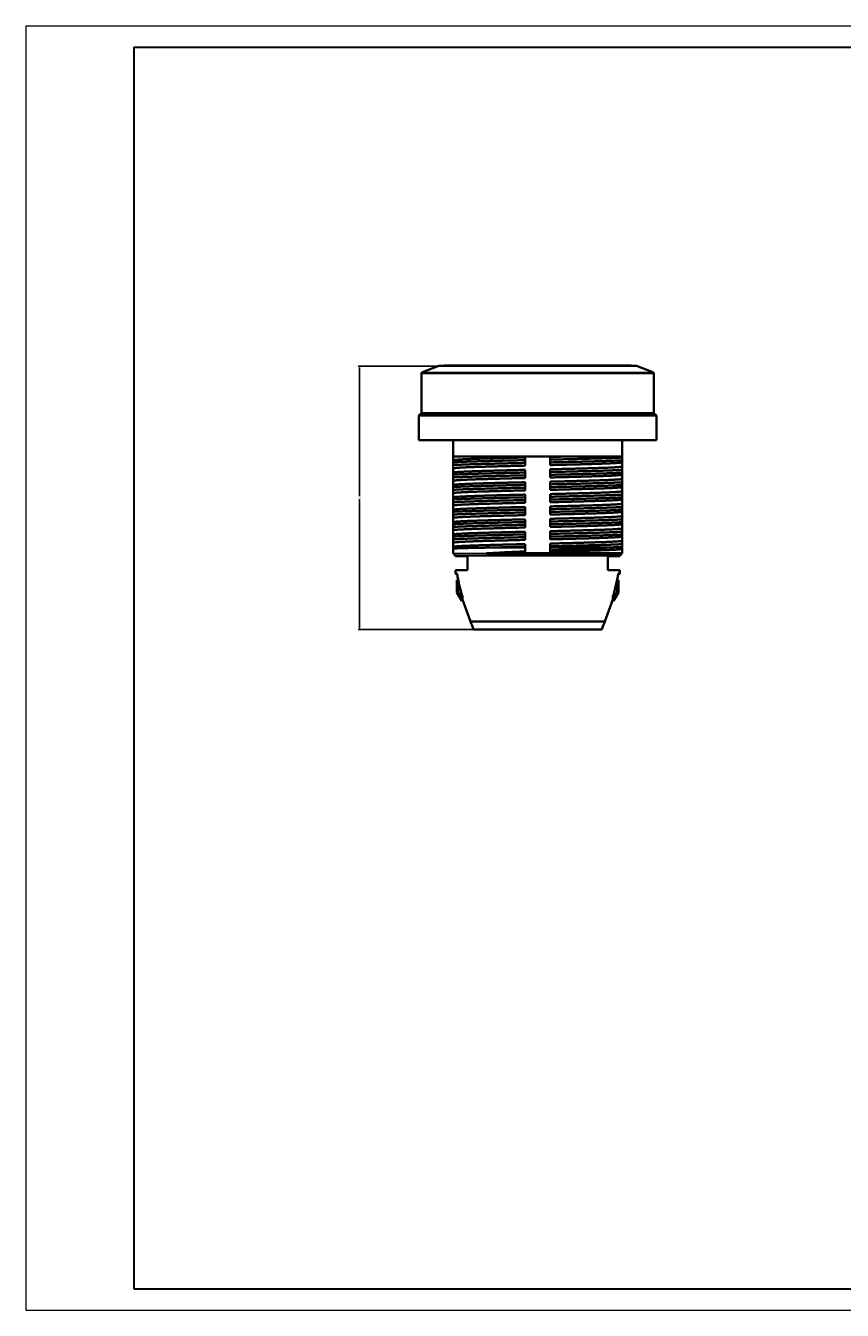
# Model space of a CAD drawing. Header units: millimetres. Extents: x -404827 to -46036, y 267324 to 306977.
# Tile 29 of 55: x -49251 to -49152, y 269696 to 269852. Entities that reach past the tile are written whole.
import ezdxf

# ---------------------------------------------------------------- set-up
doc = ezdxf.new("R2010")
doc.units = ezdxf.units.MM
doc.layers.add('1', color=7, linetype='Continuous', true_color=0xffffff)
doc.layers.add('1-粗实线', color=7, linetype='Continuous', lineweight=30)
doc.layers.add('3-细实线', color=7, linetype='Continuous', lineweight=20)
doc.styles.get("Standard").update_dxf_attribs({"font": 'arial.ttf'})
doc.dimstyles.get("Standard").update_dxf_attribs({"dimtxt": 0.18, "dimasz": 0.18, "dimexe": 0.18, "dimexo": 0.0625, "dimgap": 0.09, "dimtad": 0, "dimtih": 1, "dimtoh": 1, "dimdec": 4, "dimzin": 0, "dimdsep": 46, "dimtxsty": 'Standard', "dimcen": 0.09, "dimadec": 0, "dimazin": 0, "dimtfac": 1, "dimtdec": 4, "dimtofl": 0, "dimtmove": 0, "dimatfit": 3, "dimfxl": 1, "dimtolj": 1, "dimtzin": 0, "dimarcsym": 0})

# ---------------------------------------------------------------- blocks, each defined once
blk = doc.blocks.new('*D100')
at = {"color": 0, "lineweight": -2, "transparency": 16777216}
for p, q in [((-49201, 269810.92), (-49210.71, 269810.92)), ((-49210.53, 269810.74), (-49210.53, 269795.13)), ((-49210.53, 269779.15), (-49210.53, 269794.76)), ((-49196.77, 269778.97), (-49210.71, 269778.97))]:
    blk.add_line(p, q, dxfattribs=at)
at = {"color": 0, "transparency": 16777216}
for points in [[(-49210.56, 269810.74), (-49210.5, 269810.74), (-49210.53, 269810.92)], [(-49210.56, 269779.15), (-49210.5, 269779.15), (-49210.53, 269778.97)]]:
    blk.add_solid(points, dxfattribs=at)
at = {"layer": 'Defpoints', "color": 0, "transparency": 16777216}
for p in [(-49200.93, 269810.92), (-49210.53, 269778.97), (-49196.71, 269778.97)]:
    blk.add_point(p, dxfattribs=at)
at = {"color": 0, "transparency": 16777216, "insert": (-49210.53, 269794.95), "char_height": 0.18, "attachment_point": 5}
blk.add_mtext('\\A1;32.0', dxfattribs=at)

msp = doc.modelspace()

# ---------------------------------------------------------------- linework, layer by layer
at = {"layer": '1', "color": 7, "linetype": 'Continuous', "lineweight": 35}
for p, q in [((-49200.934, 269810.921), (-49202.906, 269810.17)), ((-49200.934, 269810.921), (-49176.935, 269810.921)), ((-49183.532, 269810.971), (-49200.234, 269810.971)), ((-49177.634, 269810.971), (-49183.532, 269810.971)), ((-49176.935, 269810.921), (-49176.934, 269810.921)), ((-49174.963, 269810.17), (-49176.934, 269810.921)), ((-49203.034, 269809.983), (-49203.034, 269805.221)), ((-49174.834, 269805.221), (-49174.834, 269809.983)), ((-49203.034, 269805.221), (-49203.334, 269804.921)), ((-49203.334, 269804.921), (-49203.334, 269801.921)), ((-49182.107, 269804.921), (-49203.334, 269804.921)), ((-49203.034, 269805.221), (-49174.834, 269805.221)), ((-49174.534, 269804.921), (-49182.107, 269804.921)), ((-49174.534, 269804.921), (-49174.834, 269805.221)), ((-49174.534, 269801.921), (-49174.534, 269804.921)), ((-49203.334, 269801.921), (-49174.534, 269801.921)), ((-49199.184, 269801.921), (-49199.184, 269799.971)), ((-49178.684, 269799.971), (-49178.684, 269801.921)), ((-49180.493, 269799.971), (-49199.184, 269799.971)), ((-49199.184, 269799.971), (-49199.184, 269799.49)), ((-49178.684, 269799.492), (-49178.684, 269799.828)), ((-49199.184, 269799.25), (-49199.184, 269798.913)), ((-49199.184, 269798.501), (-49199.184, 269797.99)), ((-49190.434, 269799.507), (-49190.434, 269799.171)), ((-49187.434, 269799.235), (-49187.434, 269799.571)), ((-49178.684, 269798.74), (-49178.684, 269799.251)), ((-49178.684, 269797.992), (-49178.684, 269798.328)), ((-49199.184, 269797.75), (-49199.184, 269797.413)), ((-49199.184, 269797.001), (-49199.184, 269796.49)), ((-49190.434, 269798.007), (-49190.434, 269797.671)), ((-49187.434, 269797.735), (-49187.434, 269798.071)), ((-49178.684, 269797.24), (-49178.684, 269797.751)), ((-49178.684, 269796.492), (-49178.684, 269796.828)), ((-49199.184, 269796.25), (-49199.184, 269795.913)), ((-49199.184, 269795.501), (-49199.184, 269794.99)), ((-49190.434, 269796.507), (-49190.434, 269796.171)), ((-49187.434, 269796.235), (-49187.434, 269796.571)), ((-49178.684, 269795.74), (-49178.684, 269796.251)), ((-49178.684, 269794.992), (-49178.684, 269795.328)), ((-49199.184, 269794.75), (-49199.184, 269794.413)), ((-49199.184, 269794.001), (-49199.184, 269793.49)), ((-49190.434, 269795.007), (-49190.434, 269794.671)), ((-49187.434, 269794.735), (-49187.434, 269795.071)), ((-49178.684, 269794.24), (-49178.684, 269794.751)), ((-49178.684, 269793.492), (-49178.684, 269793.828)), ((-49199.184, 269793.25), (-49199.184, 269792.913)), ((-49199.184, 269792.501), (-49199.184, 269791.99)), ((-49190.434, 269793.507), (-49190.434, 269793.171)), ((-49187.434, 269793.235), (-49187.434, 269793.571)), ((-49187.434, 269791.735), (-49187.434, 269792.071)), ((-49178.684, 269792.74), (-49178.684, 269793.251)), ((-49178.684, 269791.992), (-49178.684, 269792.328)), ((-49199.184, 269791.75), (-49199.184, 269791.413)), ((-49199.184, 269791.001), (-49199.184, 269790.49)), ((-49190.434, 269792.007), (-49190.434, 269791.671)), ((-49190.434, 269790.507), (-49190.434, 269790.171)), ((-49187.434, 269790.235), (-49187.434, 269790.571)), ((-49178.684, 269791.24), (-49178.684, 269791.751)), ((-49178.684, 269790.492), (-49178.684, 269790.828)), ((-49199.184, 269790.25), (-49199.184, 269789.913)), ((-49199.184, 269789.501), (-49199.184, 269788.99)), ((-49194.111, 269788.921), (-49190.434, 269788.921)), ((-49190.434, 269789.007), (-49190.434, 269788.921)), ((-49187.434, 269788.921), (-49187.434, 269789.071)), ((-49187.434, 269788.921), (-49180.239, 269788.921)), ((-49178.684, 269789.74), (-49178.684, 269790.251)), ((-49178.684, 269788.992), (-49178.684, 269789.328)), ((-49199.184, 269788.221), (-49198.934, 269787.971)), ((-49178.934, 269787.971), (-49198.934, 269787.971)), ((-49198.884, 269787.971), (-49198.884, 269787.871)), ((-49197.434, 269787.871), (-49198.884, 269787.871)), ((-49197.434, 269787.871), (-49197.434, 269786.171)), ((-49195.116, 269788.221), (-49178.721, 269788.221)), ((-49180.434, 269787.871), (-49180.434, 269786.171)), ((-49180.434, 269787.871), (-49178.984, 269787.871)), ((-49178.984, 269787.871), (-49178.984, 269787.971)), ((-49178.934, 269787.971), (-49178.684, 269788.221)), ((-49178.684, 269788.24), (-49178.684, 269788.751)), ((-49178.684, 269788.228), (-49178.684, 269788.221)), ((-49197.434, 269786.171), (-49198.884, 269786.171)), ((-49198.884, 269786.171), (-49198.884, 269785.771)), ((-49180.434, 269786.171), (-49178.984, 269786.171)), ((-49178.984, 269785.771), (-49178.984, 269786.171)), ((-49198.884, 269785.771), (-49198.668, 269785.555)), ((-49198.884, 269785.771), (-49198.701, 269785.771)), ((-49198.734, 269784.971), (-49198.734, 269783.471)), ((-49198.734, 269784.971), (-49198.565, 269784.971)), ((-49179.134, 269784.971), (-49179.303, 269784.971)), ((-49179.2, 269785.555), (-49178.984, 269785.771)), ((-49178.984, 269785.771), (-49179.167, 269785.771)), ((-49179.134, 269783.471), (-49179.134, 269784.971)), ((-49198.734, 269783.471), (-49198.58, 269783.471)), ((-49198.734, 269783.471), (-49198.134, 269782.471)), ((-49198, 269782.492), (-49198.58, 269783.471)), ((-49198.045, 269782.971), (-49198.045, 269782.614)), ((-49179.86, 269782.515), (-49179.295, 269783.471)), ((-49179.824, 269782.614), (-49179.824, 269782.971)), ((-49179.734, 269782.471), (-49179.134, 269783.471)), ((-49179.134, 269783.471), (-49179.295, 269783.471)), ((-49198.134, 269782.471), (-49197.992, 269782.471)), ((-49198.045, 269782.614), (-49197.076, 269779.971)), ((-49180.793, 269779.971), (-49179.824, 269782.614)), ((-49179.876, 269782.471), (-49179.734, 269782.471)), ((-49197.076, 269779.971), (-49180.793, 269779.971)), ((-49196.709, 269778.971), (-49181.159, 269778.971))]:
    msp.add_line(p, q, dxfattribs=at)
at = {"layer": '1', "color": 7, "linetype": 'Continuous', "lineweight": 13}
for p, q in [((-49174.834, 269809.983), (-49203.034, 269809.983)), ((-49202.906, 269810.17), (-49182.31, 269810.17)), ((-49182.31, 269810.17), (-49174.963, 269810.17)), ((-49199.184, 269788.221), (-49195.116, 269788.221)), ((-49178.721, 269788.221), (-49178.684, 269788.221))]:
    msp.add_line(p, q, dxfattribs=at)
at = {"layer": '1', "color": 7, "linetype": 'Continuous', "lineweight": 35}
for centre, radius, start, end in [((-49200.234, 269810.821), 0.15, 90, 138.18919), ((-49177.634, 269810.821), 0.15, 41.81081, 90), ((-49202.834, 269809.983), 0.2, 110.85446, 180), ((-49175.034, 269809.983), 0.2, 0, 69.14554)]:
    msp.add_arc(centre, radius, start, end, dxfattribs=at)
for centre, major_axis, ratio, start_param, end_param in [((-49188.934, 269788.304), (0, 13.267), 0.75, 1.7629311, 1.9845074), ((-49188.934, 269765.971), (-0.016, 98), 0.0999999, 1.3763301, 1.391246), ((-49188.934, 269788.304), (0, 13.267), 0.75, 4.2986779, 4.5202543), ((-49188.934, 269765.971), (-0.016, 98), 0.0999999, 4.8919074, 4.9065408)]:
    msp.add_ellipse(centre, major_axis=major_axis, ratio=ratio, start_param=start_param, end_param=end_param, dxfattribs=at)
for points, weights, knots in [([(-49190.434, 269799.831), (-49193.786, 269799.753), (-49196.182, 269799.678), (-49199.184, 269799.584), (-49199.184, 269799.49)], [0.976620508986, 0.938301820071, 1, 0.923879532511, 1], [0, 0, 0, 0.4476766, 0.4476766, 1, 1, 1]), ([(-49178.684, 269799.828), (-49179.517, 269799.775), (-49181.191, 269799.727), (-49183.792, 269799.651), (-49187.434, 269799.571)], [0.962204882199, 0.958763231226, 1, 0.937383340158, 0.977783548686], [0, 0, 0, 0.397067, 0.397067, 1, 1, 1]), ([(-49199.184, 269798.501), (-49199.184, 269798.595), (-49196.182, 269798.689), (-49193.786, 269798.764), (-49190.434, 269798.842)], [1, 0.923879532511, 1, 0.938301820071, 0.976620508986], [0, 0, 0, 0.5523234, 0.5523234, 1, 1, 1]), ([(-49190.434, 269798.331), (-49193.786, 269798.253), (-49196.182, 269798.178), (-49199.184, 269798.084), (-49199.184, 269797.99)], [0.976620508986, 0.938301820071, 1, 0.923879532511, 1], [0, 0, 0, 0.4476766, 0.4476766, 1, 1, 1]), ([(-49190.434, 269799.507), (-49194.077, 269799.428), (-49196.677, 269799.352), (-49198.351, 269799.303), (-49199.184, 269799.25)], [0.977783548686, 0.937383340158, 1, 0.958763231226, 0.962204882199], [0, 0, 0, 0.602933, 0.602933, 1, 1, 1]), ([(-49190.434, 269799.171), (-49194.077, 269799.091), (-49196.677, 269799.015), (-49198.351, 269798.966), (-49199.184, 269798.913)], [0.977783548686, 0.937383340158, 1, 0.958763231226, 0.962204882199], [0, 0, 0, 0.602933, 0.602933, 1, 1, 1]), ([(-49178.684, 269799.492), (-49179.517, 269799.439), (-49181.191, 269799.39), (-49183.792, 269799.314), (-49187.434, 269799.235)], [0.962204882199, 0.958763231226, 1, 0.937383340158, 0.977783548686], [0, 0, 0, 0.397067, 0.397067, 1, 1, 1]), ([(-49187.434, 269798.91), (-49184.082, 269798.989), (-49181.686, 269799.064), (-49178.684, 269799.158), (-49178.684, 269799.251)], [0.976620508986, 0.938301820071, 1, 0.923879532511, 1], [0, 0, 0, 0.4476766, 0.4476766, 1, 1, 1]), ([(-49178.684, 269798.74), (-49178.684, 269798.647), (-49181.686, 269798.553), (-49184.082, 269798.478), (-49187.434, 269798.4)], [1, 0.923879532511, 1, 0.938301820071, 0.976620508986], [0, 0, 0, 0.5523234, 0.5523234, 1, 1, 1]), ([(-49178.684, 269798.328), (-49179.517, 269798.275), (-49181.191, 269798.227), (-49183.792, 269798.151), (-49187.434, 269798.071)], [0.962204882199, 0.958763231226, 1, 0.937383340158, 0.977783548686], [0, 0, 0, 0.397067, 0.397067, 1, 1, 1]), ([(-49199.184, 269797.001), (-49199.184, 269797.095), (-49196.182, 269797.189), (-49193.786, 269797.264), (-49190.434, 269797.342)], [1, 0.923879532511, 1, 0.938301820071, 0.976620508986], [0, 0, 0, 0.5523234, 0.5523234, 1, 1, 1]), ([(-49190.434, 269796.831), (-49193.786, 269796.753), (-49196.182, 269796.678), (-49199.184, 269796.584), (-49199.184, 269796.49)], [0.976620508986, 0.938301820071, 1, 0.923879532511, 1], [0, 0, 0, 0.4476766, 0.4476766, 1, 1, 1]), ([(-49190.434, 269798.007), (-49194.077, 269797.928), (-49196.677, 269797.852), (-49198.351, 269797.803), (-49199.184, 269797.75)], [0.977783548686, 0.937383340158, 1, 0.958763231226, 0.962204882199], [0, 0, 0, 0.602933, 0.602933, 1, 1, 1]), ([(-49190.434, 269797.671), (-49194.077, 269797.591), (-49196.677, 269797.515), (-49198.351, 269797.466), (-49199.184, 269797.413)], [0.977783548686, 0.937383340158, 1, 0.958763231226, 0.962204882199], [0, 0, 0, 0.602933, 0.602933, 1, 1, 1]), ([(-49178.684, 269797.992), (-49179.517, 269797.939), (-49181.191, 269797.89), (-49183.792, 269797.814), (-49187.434, 269797.735)], [0.962204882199, 0.958763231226, 1, 0.937383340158, 0.977783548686], [0, 0, 0, 0.397067, 0.397067, 1, 1, 1]), ([(-49187.434, 269797.41), (-49184.082, 269797.489), (-49181.686, 269797.564), (-49178.684, 269797.658), (-49178.684, 269797.751)], [0.976620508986, 0.938301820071, 1, 0.923879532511, 1], [0, 0, 0, 0.4476766, 0.4476766, 1, 1, 1]), ([(-49178.684, 269797.24), (-49178.684, 269797.147), (-49181.686, 269797.053), (-49184.082, 269796.978), (-49187.434, 269796.9)], [1, 0.923879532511, 1, 0.938301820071, 0.976620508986], [0, 0, 0, 0.5523234, 0.5523234, 1, 1, 1]), ([(-49178.684, 269796.828), (-49179.517, 269796.775), (-49181.191, 269796.727), (-49183.792, 269796.651), (-49187.434, 269796.571)], [0.962204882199, 0.958763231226, 1, 0.937383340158, 0.977783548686], [0, 0, 0, 0.397067, 0.397067, 1, 1, 1]), ([(-49199.184, 269795.501), (-49199.184, 269795.595), (-49196.182, 269795.689), (-49193.786, 269795.764), (-49190.434, 269795.842)], [1, 0.923879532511, 1, 0.938301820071, 0.976620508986], [0, 0, 0, 0.5523234, 0.5523234, 1, 1, 1]), ([(-49190.434, 269795.331), (-49193.786, 269795.253), (-49196.182, 269795.178), (-49199.184, 269795.084), (-49199.184, 269794.99)], [0.976620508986, 0.938301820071, 1, 0.923879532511, 1], [0, 0, 0, 0.4476766, 0.4476766, 1, 1, 1]), ([(-49190.434, 269796.507), (-49194.077, 269796.428), (-49196.677, 269796.352), (-49198.351, 269796.303), (-49199.184, 269796.25)], [0.977783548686, 0.937383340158, 1, 0.958763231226, 0.962204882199], [0, 0, 0, 0.602933, 0.602933, 1, 1, 1]), ([(-49190.434, 269796.171), (-49194.077, 269796.091), (-49196.677, 269796.015), (-49198.351, 269795.966), (-49199.184, 269795.913)], [0.977783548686, 0.937383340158, 1, 0.958763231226, 0.962204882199], [0, 0, 0, 0.602933, 0.602933, 1, 1, 1]), ([(-49178.684, 269796.492), (-49179.517, 269796.439), (-49181.191, 269796.39), (-49183.792, 269796.314), (-49187.434, 269796.235)], [0.962204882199, 0.958763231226, 1, 0.937383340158, 0.977783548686], [0, 0, 0, 0.397067, 0.397067, 1, 1, 1]), ([(-49187.434, 269795.91), (-49184.082, 269795.989), (-49181.686, 269796.064), (-49178.684, 269796.158), (-49178.684, 269796.251)], [0.976620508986, 0.938301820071, 1, 0.923879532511, 1], [0, 0, 0, 0.4476766, 0.4476766, 1, 1, 1]), ([(-49178.684, 269795.74), (-49178.684, 269795.647), (-49181.686, 269795.553), (-49184.082, 269795.478), (-49187.434, 269795.4)], [1, 0.923879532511, 1, 0.938301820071, 0.976620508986], [0, 0, 0, 0.5523234, 0.5523234, 1, 1, 1]), ([(-49178.684, 269795.328), (-49179.517, 269795.275), (-49181.191, 269795.227), (-49183.792, 269795.151), (-49187.434, 269795.071)], [0.962204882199, 0.958763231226, 1, 0.937383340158, 0.977783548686], [0, 0, 0, 0.397067, 0.397067, 1, 1, 1]), ([(-49199.184, 269794.001), (-49199.184, 269794.095), (-49196.182, 269794.189), (-49193.786, 269794.264), (-49190.434, 269794.342)], [1, 0.923879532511, 1, 0.938301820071, 0.976620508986], [0, 0, 0, 0.5523234, 0.5523234, 1, 1, 1]), ([(-49190.434, 269793.831), (-49193.786, 269793.753), (-49196.182, 269793.678), (-49199.184, 269793.584), (-49199.184, 269793.49)], [0.976620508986, 0.938301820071, 1, 0.923879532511, 1], [0, 0, 0, 0.4476766, 0.4476766, 1, 1, 1]), ([(-49190.434, 269795.007), (-49194.077, 269794.928), (-49196.677, 269794.852), (-49198.351, 269794.803), (-49199.184, 269794.75)], [0.977783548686, 0.937383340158, 1, 0.958763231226, 0.962204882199], [0, 0, 0, 0.602933, 0.602933, 1, 1, 1]), ([(-49190.434, 269794.671), (-49194.077, 269794.591), (-49196.677, 269794.515), (-49198.351, 269794.466), (-49199.184, 269794.413)], [0.977783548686, 0.937383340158, 1, 0.958763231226, 0.962204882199], [0, 0, 0, 0.602933, 0.602933, 1, 1, 1]), ([(-49178.684, 269794.992), (-49179.517, 269794.939), (-49181.191, 269794.89), (-49183.792, 269794.814), (-49187.434, 269794.735)], [0.962204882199, 0.958763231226, 1, 0.937383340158, 0.977783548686], [0, 0, 0, 0.397067, 0.397067, 1, 1, 1]), ([(-49187.434, 269794.41), (-49184.082, 269794.489), (-49181.686, 269794.564), (-49178.684, 269794.658), (-49178.684, 269794.751)], [0.976620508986, 0.938301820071, 1, 0.923879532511, 1], [0, 0, 0, 0.4476766, 0.4476766, 1, 1, 1]), ([(-49178.684, 269794.24), (-49178.684, 269794.147), (-49181.686, 269794.053), (-49184.082, 269793.978), (-49187.434, 269793.9)], [1, 0.923879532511, 1, 0.938301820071, 0.976620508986], [0, 0, 0, 0.5523234, 0.5523234, 1, 1, 1]), ([(-49178.684, 269793.828), (-49179.517, 269793.775), (-49181.191, 269793.727), (-49183.792, 269793.651), (-49187.434, 269793.571)], [0.962204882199, 0.958763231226, 1, 0.937383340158, 0.977783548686], [0, 0, 0, 0.397067, 0.397067, 1, 1, 1]), ([(-49199.184, 269792.501), (-49199.184, 269792.595), (-49196.182, 269792.689), (-49193.786, 269792.764), (-49190.434, 269792.842)], [1, 0.923879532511, 1, 0.938301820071, 0.976620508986], [0, 0, 0, 0.5523234, 0.5523234, 1, 1, 1]), ([(-49190.434, 269792.331), (-49193.786, 269792.253), (-49196.182, 269792.178), (-49199.184, 269792.084), (-49199.184, 269791.99)], [0.976620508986, 0.938301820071, 1, 0.923879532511, 1], [0, 0, 0, 0.4476766, 0.4476766, 1, 1, 1]), ([(-49190.434, 269793.507), (-49194.077, 269793.428), (-49196.677, 269793.352), (-49198.351, 269793.303), (-49199.184, 269793.25)], [0.977783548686, 0.937383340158, 1, 0.958763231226, 0.962204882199], [0, 0, 0, 0.602933, 0.602933, 1, 1, 1]), ([(-49190.434, 269793.171), (-49194.077, 269793.091), (-49196.677, 269793.015), (-49198.351, 269792.966), (-49199.184, 269792.913)], [0.977783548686, 0.937383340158, 1, 0.958763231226, 0.962204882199], [0, 0, 0, 0.602933, 0.602933, 1, 1, 1]), ([(-49178.684, 269793.492), (-49179.517, 269793.439), (-49181.191, 269793.39), (-49183.792, 269793.314), (-49187.434, 269793.235)], [0.962204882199, 0.958763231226, 1, 0.937383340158, 0.977783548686], [0, 0, 0, 0.397067, 0.397067, 1, 1, 1]), ([(-49187.434, 269792.91), (-49184.082, 269792.989), (-49181.686, 269793.064), (-49178.684, 269793.158), (-49178.684, 269793.251)], [0.976620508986, 0.938301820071, 1, 0.923879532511, 1], [0, 0, 0, 0.4476766, 0.4476766, 1, 1, 1]), ([(-49178.684, 269792.74), (-49178.684, 269792.647), (-49181.686, 269792.553), (-49184.082, 269792.478), (-49187.434, 269792.4)], [1, 0.923879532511, 1, 0.938301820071, 0.976620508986], [0, 0, 0, 0.5523234, 0.5523234, 1, 1, 1]), ([(-49178.684, 269792.328), (-49179.517, 269792.275), (-49181.191, 269792.227), (-49183.792, 269792.151), (-49187.434, 269792.071)], [0.962204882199, 0.958763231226, 1, 0.937383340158, 0.977783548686], [0, 0, 0, 0.397067, 0.397067, 1, 1, 1]), ([(-49199.184, 269791.001), (-49199.184, 269791.095), (-49196.182, 269791.189), (-49193.786, 269791.264), (-49190.434, 269791.342)], [1, 0.923879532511, 1, 0.938301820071, 0.976620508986], [0, 0, 0, 0.5523234, 0.5523234, 1, 1, 1]), ([(-49190.434, 269790.831), (-49193.786, 269790.753), (-49196.182, 269790.678), (-49199.184, 269790.584), (-49199.184, 269790.49)], [0.976620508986, 0.938301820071, 1, 0.923879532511, 1], [0, 0, 0, 0.4476766, 0.4476766, 1, 1, 1]), ([(-49190.434, 269792.007), (-49194.077, 269791.928), (-49196.677, 269791.852), (-49198.351, 269791.803), (-49199.184, 269791.75)], [0.977783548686, 0.937383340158, 1, 0.958763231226, 0.962204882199], [0, 0, 0, 0.602933, 0.602933, 1, 1, 1]), ([(-49190.434, 269791.671), (-49194.077, 269791.591), (-49196.677, 269791.515), (-49198.351, 269791.466), (-49199.184, 269791.413)], [0.977783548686, 0.937383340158, 1, 0.958763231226, 0.962204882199], [0, 0, 0, 0.602933, 0.602933, 1, 1, 1]), ([(-49190.434, 269790.507), (-49194.077, 269790.428), (-49196.677, 269790.352), (-49198.351, 269790.303), (-49199.184, 269790.25)], [0.977783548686, 0.937383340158, 1, 0.958763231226, 0.962204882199], [0, 0, 0, 0.602933, 0.602933, 1, 1, 1]), ([(-49178.684, 269791.992), (-49179.517, 269791.939), (-49181.191, 269791.89), (-49183.792, 269791.814), (-49187.434, 269791.735)], [0.962204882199, 0.958763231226, 1, 0.937383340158, 0.977783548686], [0, 0, 0, 0.397067, 0.397067, 1, 1, 1]), ([(-49187.434, 269791.41), (-49184.082, 269791.489), (-49181.686, 269791.564), (-49178.684, 269791.658), (-49178.684, 269791.751)], [0.976620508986, 0.938301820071, 1, 0.923879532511, 1], [0, 0, 0, 0.4476766, 0.4476766, 1, 1, 1]), ([(-49178.684, 269791.24), (-49178.684, 269791.147), (-49181.686, 269791.053), (-49184.082, 269790.978), (-49187.434, 269790.9)], [1, 0.923879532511, 1, 0.938301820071, 0.976620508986], [0, 0, 0, 0.5523234, 0.5523234, 1, 1, 1]), ([(-49178.684, 269790.828), (-49179.517, 269790.775), (-49181.191, 269790.727), (-49183.792, 269790.651), (-49187.434, 269790.571)], [0.962204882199, 0.958763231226, 1, 0.937383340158, 0.977783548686], [0, 0, 0, 0.397067, 0.397067, 1, 1, 1]), ([(-49178.684, 269790.492), (-49179.517, 269790.439), (-49181.191, 269790.39), (-49183.792, 269790.314), (-49187.434, 269790.235)], [0.962204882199, 0.958763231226, 1, 0.937383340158, 0.977783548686], [0, 0, 0, 0.397067, 0.397067, 1, 1, 1]), ([(-49199.184, 269789.501), (-49199.184, 269789.595), (-49196.182, 269789.689), (-49193.786, 269789.764), (-49190.434, 269789.842)], [1, 0.923879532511, 1, 0.938301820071, 0.976620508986], [0, 0, 0, 0.5523234, 0.5523234, 1, 1, 1]), ([(-49190.434, 269789.331), (-49193.786, 269789.253), (-49196.182, 269789.178), (-49199.184, 269789.084), (-49199.184, 269788.99)], [0.976620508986, 0.938301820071, 1, 0.923879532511, 1], [0, 0, 0, 0.4476766, 0.4476766, 1, 1, 1]), ([(-49190.434, 269790.171), (-49194.077, 269790.091), (-49196.677, 269790.015), (-49198.351, 269789.966), (-49199.184, 269789.913)], [0.977783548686, 0.937383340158, 1, 0.958763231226, 0.962204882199], [0, 0, 0, 0.602933, 0.602933, 1, 1, 1]), ([(-49187.434, 269789.91), (-49184.082, 269789.989), (-49181.686, 269790.064), (-49178.684, 269790.158), (-49178.684, 269790.251)], [0.976620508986, 0.938301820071, 1, 0.923879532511, 1], [0, 0, 0, 0.4476766, 0.4476766, 1, 1, 1]), ([(-49178.684, 269789.74), (-49178.684, 269789.647), (-49181.686, 269789.553), (-49184.082, 269789.478), (-49187.434, 269789.4)], [1, 0.923879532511, 1, 0.938301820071, 0.976620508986], [0, 0, 0, 0.5523234, 0.5523234, 1, 1, 1]), ([(-49178.684, 269789.328), (-49179.517, 269789.275), (-49181.191, 269789.227), (-49183.792, 269789.151), (-49187.434, 269789.071)], [0.962204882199, 0.958763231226, 1, 0.937383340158, 0.977783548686], [0, 0, 0, 0.397067, 0.397067, 1, 1, 1]), ([(-49187.434, 269788.41), (-49184.082, 269788.489), (-49181.686, 269788.564), (-49178.684, 269788.658), (-49178.684, 269788.751)], [0.976620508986, 0.938301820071, 1, 0.923879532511, 1], [0, 0, 0, 0.4476766, 0.4476766, 1, 1, 1])]:
    msp.add_rational_spline(points, weights, degree=2, knots=knots, dxfattribs=at)
for points, knots in [([(-49190.434, 269799.831), (-49190.434, 269799.799), (-49190.434, 269799.766), (-49190.434, 269799.7), (-49190.434, 269799.668), (-49190.434, 269799.592), (-49190.434, 269799.55), (-49190.434, 269799.507)], [0, 0, 0, 0, 0.3030161, 0.3030161, 0.6060322, 0.6060322, 1, 1, 1, 1]), ([(-49187.434, 269799.571), (-49187.434, 269799.604), (-49187.434, 269799.637), (-49187.434, 269799.703), (-49187.434, 269799.737), (-49187.434, 269799.813), (-49187.434, 269799.856), (-49187.434, 269799.9)], [0, 0, 0, 0, 0.3022855, 0.3022855, 0.6045711, 0.6045711, 1, 1, 1, 1]), ([(-49180.493, 269799.971), (-49180.296, 269799.971), (-49179.925, 269799.971), (-49179.598, 269799.971), (-49179.408, 269799.971), (-49179.371, 269799.971), (-49179.298, 269799.971), (-49179.192, 269799.971), (-49179.092, 269799.971), (-49178.901, 269799.971), (-49178.786, 269799.971), (-49178.684, 269799.971)], [0, 0, 0, 0, 0.25, 0.5, 0.5, 0.5625, 0.5625, 0.625, 0.75, 0.75, 1, 1, 1, 1]), ([(-49199.184, 269799.49), (-49199.184, 269799.498), (-49199.184, 269799.498), (-49199.184, 269799.484), (-49199.184, 269799.47), (-49199.184, 269799.429), (-49199.184, 269799.402), (-49199.184, 269799.335), (-49199.184, 269799.295), (-49199.184, 269799.25)], [0, 0, 0, 0, 0.25, 0.25, 0.5, 0.5, 0.75, 0.75, 1, 1, 1, 1]), ([(-49199.184, 269798.913), (-49199.184, 269798.855), (-49199.184, 269798.801), (-49199.184, 269798.706), (-49199.184, 269798.664), (-49199.184, 269798.594), (-49199.184, 269798.566), (-49199.184, 269798.523), (-49199.184, 269798.508), (-49199.184, 269798.501)], [0, 0, 0, 0, 0.25, 0.25, 0.5, 0.5, 0.75, 0.75, 1, 1, 1, 1]), ([(-49190.434, 269799.171), (-49190.434, 269799.138), (-49190.434, 269799.105), (-49190.434, 269799.038), (-49190.434, 269799.005), (-49190.434, 269798.929), (-49190.434, 269798.886), (-49190.434, 269798.842)], [0, 0, 0, 0, 0.3022855, 0.3022855, 0.6045711, 0.6045711, 1, 1, 1, 1]), ([(-49190.434, 269798.331), (-49190.434, 269798.299), (-49190.434, 269798.266), (-49190.434, 269798.2), (-49190.434, 269798.168), (-49190.434, 269798.092), (-49190.434, 269798.05), (-49190.434, 269798.007)], [0, 0, 0, 0, 0.3030161, 0.3030161, 0.6060322, 0.6060322, 1, 1, 1, 1]), ([(-49187.434, 269798.91), (-49187.434, 269798.943), (-49187.434, 269798.976), (-49187.434, 269799.041), (-49187.434, 269799.074), (-49187.434, 269799.149), (-49187.434, 269799.192), (-49187.434, 269799.235)], [0, 0, 0, 0, 0.3030161, 0.3030161, 0.6060322, 0.6060322, 1, 1, 1, 1]), ([(-49187.434, 269798.071), (-49187.434, 269798.104), (-49187.434, 269798.137), (-49187.434, 269798.203), (-49187.434, 269798.237), (-49187.434, 269798.313), (-49187.434, 269798.356), (-49187.434, 269798.4)], [0, 0, 0, 0, 0.3022855, 0.3022855, 0.6045711, 0.6045711, 1, 1, 1, 1]), ([(-49178.684, 269799.251), (-49178.684, 269799.244), (-49178.684, 269799.244), (-49178.684, 269799.258), (-49178.684, 269799.271), (-49178.684, 269799.312), (-49178.684, 269799.34), (-49178.684, 269799.407), (-49178.684, 269799.447), (-49178.684, 269799.492)], [0, 0, 0, 0, 0.25, 0.25, 0.5, 0.5, 0.75, 0.75, 1, 1, 1, 1]), ([(-49178.684, 269798.328), (-49178.684, 269798.387), (-49178.684, 269798.441), (-49178.684, 269798.536), (-49178.684, 269798.577), (-49178.684, 269798.648), (-49178.684, 269798.676), (-49178.684, 269798.719), (-49178.684, 269798.733), (-49178.684, 269798.74)], [0, 0, 0, 0, 0.25, 0.25, 0.5, 0.5, 0.75, 0.75, 1, 1, 1, 1]), ([(-49199.184, 269797.99), (-49199.184, 269797.998), (-49199.184, 269797.998), (-49199.184, 269797.984), (-49199.184, 269797.97), (-49199.184, 269797.929), (-49199.184, 269797.902), (-49199.184, 269797.835), (-49199.184, 269797.795), (-49199.184, 269797.75)], [0, 0, 0, 0, 0.25, 0.25, 0.5, 0.5, 0.75, 0.75, 1, 1, 1, 1]), ([(-49199.184, 269797.413), (-49199.184, 269797.355), (-49199.184, 269797.301), (-49199.184, 269797.206), (-49199.184, 269797.164), (-49199.184, 269797.094), (-49199.184, 269797.066), (-49199.184, 269797.023), (-49199.184, 269797.008), (-49199.184, 269797.001)], [0, 0, 0, 0, 0.25, 0.25, 0.5, 0.5, 0.75, 0.75, 1, 1, 1, 1]), ([(-49190.434, 269797.671), (-49190.434, 269797.638), (-49190.434, 269797.605), (-49190.434, 269797.538), (-49190.434, 269797.505), (-49190.434, 269797.429), (-49190.434, 269797.386), (-49190.434, 269797.342)], [0, 0, 0, 0, 0.3022855, 0.3022855, 0.6045711, 0.6045711, 1, 1, 1, 1]), ([(-49190.434, 269796.831), (-49190.434, 269796.799), (-49190.434, 269796.766), (-49190.434, 269796.7), (-49190.434, 269796.668), (-49190.434, 269796.592), (-49190.434, 269796.55), (-49190.434, 269796.507)], [0, 0, 0, 0, 0.3030161, 0.3030161, 0.6060322, 0.6060322, 1, 1, 1, 1]), ([(-49187.434, 269797.41), (-49187.434, 269797.443), (-49187.434, 269797.476), (-49187.434, 269797.541), (-49187.434, 269797.574), (-49187.434, 269797.649), (-49187.434, 269797.692), (-49187.434, 269797.735)], [0, 0, 0, 0, 0.3030161, 0.3030161, 0.6060322, 0.6060322, 1, 1, 1, 1]), ([(-49187.434, 269796.571), (-49187.434, 269796.604), (-49187.434, 269796.637), (-49187.434, 269796.703), (-49187.434, 269796.737), (-49187.434, 269796.813), (-49187.434, 269796.856), (-49187.434, 269796.9)], [0, 0, 0, 0, 0.3022855, 0.3022855, 0.6045711, 0.6045711, 1, 1, 1, 1]), ([(-49178.684, 269797.751), (-49178.684, 269797.744), (-49178.684, 269797.744), (-49178.684, 269797.758), (-49178.684, 269797.771), (-49178.684, 269797.812), (-49178.684, 269797.84), (-49178.684, 269797.907), (-49178.684, 269797.947), (-49178.684, 269797.992)], [0, 0, 0, 0, 0.25, 0.25, 0.5, 0.5, 0.75, 0.75, 1, 1, 1, 1]), ([(-49178.684, 269796.828), (-49178.684, 269796.887), (-49178.684, 269796.941), (-49178.684, 269797.036), (-49178.684, 269797.077), (-49178.684, 269797.148), (-49178.684, 269797.176), (-49178.684, 269797.219), (-49178.684, 269797.233), (-49178.684, 269797.24)], [0, 0, 0, 0, 0.25, 0.25, 0.5, 0.5, 0.75, 0.75, 1, 1, 1, 1]), ([(-49199.184, 269796.49), (-49199.184, 269796.498), (-49199.184, 269796.498), (-49199.184, 269796.484), (-49199.184, 269796.47), (-49199.184, 269796.429), (-49199.184, 269796.402), (-49199.184, 269796.335), (-49199.184, 269796.295), (-49199.184, 269796.25)], [0, 0, 0, 0, 0.25, 0.25, 0.5, 0.5, 0.75, 0.75, 1, 1, 1, 1]), ([(-49199.184, 269795.913), (-49199.184, 269795.855), (-49199.184, 269795.801), (-49199.184, 269795.706), (-49199.184, 269795.664), (-49199.184, 269795.594), (-49199.184, 269795.566), (-49199.184, 269795.523), (-49199.184, 269795.508), (-49199.184, 269795.501)], [0, 0, 0, 0, 0.25, 0.25, 0.5, 0.5, 0.75, 0.75, 1, 1, 1, 1]), ([(-49190.434, 269796.171), (-49190.434, 269796.138), (-49190.434, 269796.105), (-49190.434, 269796.038), (-49190.434, 269796.005), (-49190.434, 269795.929), (-49190.434, 269795.886), (-49190.434, 269795.842)], [0, 0, 0, 0, 0.3022855, 0.3022855, 0.6045711, 0.6045711, 1, 1, 1, 1]), ([(-49190.434, 269795.331), (-49190.434, 269795.299), (-49190.434, 269795.266), (-49190.434, 269795.2), (-49190.434, 269795.168), (-49190.434, 269795.092), (-49190.434, 269795.05), (-49190.434, 269795.007)], [0, 0, 0, 0, 0.3030161, 0.3030161, 0.6060322, 0.6060322, 1, 1, 1, 1]), ([(-49187.434, 269795.91), (-49187.434, 269795.943), (-49187.434, 269795.976), (-49187.434, 269796.041), (-49187.434, 269796.074), (-49187.434, 269796.149), (-49187.434, 269796.192), (-49187.434, 269796.235)], [0, 0, 0, 0, 0.3030161, 0.3030161, 0.6060322, 0.6060322, 1, 1, 1, 1]), ([(-49187.434, 269795.071), (-49187.434, 269795.104), (-49187.434, 269795.137), (-49187.434, 269795.203), (-49187.434, 269795.237), (-49187.434, 269795.313), (-49187.434, 269795.356), (-49187.434, 269795.4)], [0, 0, 0, 0, 0.3022855, 0.3022855, 0.6045711, 0.6045711, 1, 1, 1, 1]), ([(-49178.684, 269796.251), (-49178.684, 269796.244), (-49178.684, 269796.244), (-49178.684, 269796.258), (-49178.684, 269796.271), (-49178.684, 269796.312), (-49178.684, 269796.34), (-49178.684, 269796.407), (-49178.684, 269796.447), (-49178.684, 269796.492)], [0, 0, 0, 0, 0.25, 0.25, 0.5, 0.5, 0.75, 0.75, 1, 1, 1, 1]), ([(-49178.684, 269795.328), (-49178.684, 269795.387), (-49178.684, 269795.441), (-49178.684, 269795.536), (-49178.684, 269795.577), (-49178.684, 269795.648), (-49178.684, 269795.676), (-49178.684, 269795.719), (-49178.684, 269795.733), (-49178.684, 269795.74)], [0, 0, 0, 0, 0.25, 0.25, 0.5, 0.5, 0.75, 0.75, 1, 1, 1, 1]), ([(-49199.184, 269794.99), (-49199.184, 269794.998), (-49199.184, 269794.998), (-49199.184, 269794.984), (-49199.184, 269794.97), (-49199.184, 269794.929), (-49199.184, 269794.902), (-49199.184, 269794.835), (-49199.184, 269794.795), (-49199.184, 269794.75)], [0, 0, 0, 0, 0.25, 0.25, 0.5, 0.5, 0.75, 0.75, 1, 1, 1, 1]), ([(-49199.184, 269794.413), (-49199.184, 269794.355), (-49199.184, 269794.301), (-49199.184, 269794.206), (-49199.184, 269794.164), (-49199.184, 269794.094), (-49199.184, 269794.066), (-49199.184, 269794.023), (-49199.184, 269794.008), (-49199.184, 269794.001)], [0, 0, 0, 0, 0.25, 0.25, 0.5, 0.5, 0.75, 0.75, 1, 1, 1, 1]), ([(-49190.434, 269794.671), (-49190.434, 269794.638), (-49190.434, 269794.605), (-49190.434, 269794.538), (-49190.434, 269794.505), (-49190.434, 269794.429), (-49190.434, 269794.386), (-49190.434, 269794.342)], [0, 0, 0, 0, 0.3022855, 0.3022855, 0.6045711, 0.6045711, 1, 1, 1, 1]), ([(-49190.434, 269793.831), (-49190.434, 269793.799), (-49190.434, 269793.766), (-49190.434, 269793.7), (-49190.434, 269793.668), (-49190.434, 269793.592), (-49190.434, 269793.55), (-49190.434, 269793.507)], [0, 0, 0, 0, 0.3030161, 0.3030161, 0.6060322, 0.6060322, 1, 1, 1, 1]), ([(-49187.434, 269794.41), (-49187.434, 269794.443), (-49187.434, 269794.476), (-49187.434, 269794.541), (-49187.434, 269794.574), (-49187.434, 269794.649), (-49187.434, 269794.692), (-49187.434, 269794.735)], [0, 0, 0, 0, 0.3030161, 0.3030161, 0.6060322, 0.6060322, 1, 1, 1, 1]), ([(-49187.434, 269793.571), (-49187.434, 269793.604), (-49187.434, 269793.637), (-49187.434, 269793.703), (-49187.434, 269793.737), (-49187.434, 269793.813), (-49187.434, 269793.856), (-49187.434, 269793.9)], [0, 0, 0, 0, 0.3022855, 0.3022855, 0.6045711, 0.6045711, 1, 1, 1, 1]), ([(-49178.684, 269794.751), (-49178.684, 269794.744), (-49178.684, 269794.744), (-49178.684, 269794.758), (-49178.684, 269794.771), (-49178.684, 269794.812), (-49178.684, 269794.84), (-49178.684, 269794.907), (-49178.684, 269794.947), (-49178.684, 269794.992)], [0, 0, 0, 0, 0.25, 0.25, 0.5, 0.5, 0.75, 0.75, 1, 1, 1, 1]), ([(-49178.684, 269793.828), (-49178.684, 269793.887), (-49178.684, 269793.941), (-49178.684, 269794.036), (-49178.684, 269794.077), (-49178.684, 269794.148), (-49178.684, 269794.176), (-49178.684, 269794.219), (-49178.684, 269794.233), (-49178.684, 269794.24)], [0, 0, 0, 0, 0.25, 0.25, 0.5, 0.5, 0.75, 0.75, 1, 1, 1, 1]), ([(-49199.184, 269793.49), (-49199.184, 269793.498), (-49199.184, 269793.498), (-49199.184, 269793.484), (-49199.184, 269793.47), (-49199.184, 269793.429), (-49199.184, 269793.402), (-49199.184, 269793.335), (-49199.184, 269793.295), (-49199.184, 269793.25)], [0, 0, 0, 0, 0.25, 0.25, 0.5, 0.5, 0.75, 0.75, 1, 1, 1, 1]), ([(-49199.184, 269792.913), (-49199.184, 269792.855), (-49199.184, 269792.801), (-49199.184, 269792.706), (-49199.184, 269792.664), (-49199.184, 269792.594), (-49199.184, 269792.566), (-49199.184, 269792.523), (-49199.184, 269792.508), (-49199.184, 269792.501)], [0, 0, 0, 0, 0.25, 0.25, 0.5, 0.5, 0.75, 0.75, 1, 1, 1, 1]), ([(-49190.434, 269793.171), (-49190.434, 269793.138), (-49190.434, 269793.105), (-49190.434, 269793.038), (-49190.434, 269793.005), (-49190.434, 269792.929), (-49190.434, 269792.886), (-49190.434, 269792.842)], [0, 0, 0, 0, 0.3022855, 0.3022855, 0.6045711, 0.6045711, 1, 1, 1, 1]), ([(-49190.434, 269792.331), (-49190.434, 269792.299), (-49190.434, 269792.266), (-49190.434, 269792.2), (-49190.434, 269792.168), (-49190.434, 269792.092), (-49190.434, 269792.05), (-49190.434, 269792.007)], [0, 0, 0, 0, 0.3030161, 0.3030161, 0.6060322, 0.6060322, 1, 1, 1, 1]), ([(-49187.434, 269792.91), (-49187.434, 269792.943), (-49187.434, 269792.976), (-49187.434, 269793.041), (-49187.434, 269793.074), (-49187.434, 269793.149), (-49187.434, 269793.192), (-49187.434, 269793.235)], [0, 0, 0, 0, 0.3030161, 0.3030161, 0.6060322, 0.6060322, 1, 1, 1, 1]), ([(-49187.434, 269792.071), (-49187.434, 269792.104), (-49187.434, 269792.137), (-49187.434, 269792.203), (-49187.434, 269792.237), (-49187.434, 269792.313), (-49187.434, 269792.356), (-49187.434, 269792.4)], [0, 0, 0, 0, 0.3022855, 0.3022855, 0.6045711, 0.6045711, 1, 1, 1, 1]), ([(-49178.684, 269793.251), (-49178.684, 269793.244), (-49178.684, 269793.244), (-49178.684, 269793.258), (-49178.684, 269793.271), (-49178.684, 269793.312), (-49178.684, 269793.34), (-49178.684, 269793.407), (-49178.684, 269793.447), (-49178.684, 269793.492)], [0, 0, 0, 0, 0.25, 0.25, 0.5, 0.5, 0.75, 0.75, 1, 1, 1, 1]), ([(-49178.684, 269792.328), (-49178.684, 269792.387), (-49178.684, 269792.441), (-49178.684, 269792.536), (-49178.684, 269792.577), (-49178.684, 269792.648), (-49178.684, 269792.676), (-49178.684, 269792.719), (-49178.684, 269792.733), (-49178.684, 269792.74)], [0, 0, 0, 0, 0.25, 0.25, 0.5, 0.5, 0.75, 0.75, 1, 1, 1, 1]), ([(-49199.184, 269791.99), (-49199.184, 269791.998), (-49199.184, 269791.998), (-49199.184, 269791.984), (-49199.184, 269791.97), (-49199.184, 269791.929), (-49199.184, 269791.902), (-49199.184, 269791.835), (-49199.184, 269791.795), (-49199.184, 269791.75)], [0, 0, 0, 0, 0.25, 0.25, 0.5, 0.5, 0.75, 0.75, 1, 1, 1, 1]), ([(-49199.184, 269791.413), (-49199.184, 269791.355), (-49199.184, 269791.301), (-49199.184, 269791.206), (-49199.184, 269791.164), (-49199.184, 269791.094), (-49199.184, 269791.066), (-49199.184, 269791.023), (-49199.184, 269791.008), (-49199.184, 269791.001)], [0, 0, 0, 0, 0.25, 0.25, 0.5, 0.5, 0.75, 0.75, 1, 1, 1, 1]), ([(-49199.184, 269790.49), (-49199.184, 269790.498), (-49199.184, 269790.498), (-49199.184, 269790.484), (-49199.184, 269790.47), (-49199.184, 269790.429), (-49199.184, 269790.402), (-49199.184, 269790.335), (-49199.184, 269790.295), (-49199.184, 269790.25)], [0, 0, 0, 0, 0.25, 0.25, 0.5, 0.5, 0.75, 0.75, 1, 1, 1, 1]), ([(-49190.434, 269791.671), (-49190.434, 269791.638), (-49190.434, 269791.605), (-49190.434, 269791.538), (-49190.434, 269791.505), (-49190.434, 269791.429), (-49190.434, 269791.386), (-49190.434, 269791.342)], [0, 0, 0, 0, 0.3022855, 0.3022855, 0.6045711, 0.6045711, 1, 1, 1, 1]), ([(-49190.434, 269790.831), (-49190.434, 269790.799), (-49190.434, 269790.766), (-49190.434, 269790.7), (-49190.434, 269790.668), (-49190.434, 269790.592), (-49190.434, 269790.55), (-49190.434, 269790.507)], [0, 0, 0, 0, 0.3030161, 0.3030161, 0.6060322, 0.6060322, 1, 1, 1, 1]), ([(-49187.434, 269791.41), (-49187.434, 269791.443), (-49187.434, 269791.476), (-49187.434, 269791.541), (-49187.434, 269791.574), (-49187.434, 269791.649), (-49187.434, 269791.692), (-49187.434, 269791.735)], [0, 0, 0, 0, 0.3030161, 0.3030161, 0.6060322, 0.6060322, 1, 1, 1, 1]), ([(-49187.434, 269790.571), (-49187.434, 269790.604), (-49187.434, 269790.637), (-49187.434, 269790.703), (-49187.434, 269790.737), (-49187.434, 269790.813), (-49187.434, 269790.856), (-49187.434, 269790.9)], [0, 0, 0, 0, 0.3022855, 0.3022855, 0.6045711, 0.6045711, 1, 1, 1, 1]), ([(-49178.684, 269791.751), (-49178.684, 269791.744), (-49178.684, 269791.744), (-49178.684, 269791.758), (-49178.684, 269791.771), (-49178.684, 269791.812), (-49178.684, 269791.84), (-49178.684, 269791.907), (-49178.684, 269791.947), (-49178.684, 269791.992)], [0, 0, 0, 0, 0.25, 0.25, 0.5, 0.5, 0.75, 0.75, 1, 1, 1, 1]), ([(-49178.684, 269790.828), (-49178.684, 269790.887), (-49178.684, 269790.941), (-49178.684, 269791.036), (-49178.684, 269791.077), (-49178.684, 269791.148), (-49178.684, 269791.176), (-49178.684, 269791.219), (-49178.684, 269791.233), (-49178.684, 269791.24)], [0, 0, 0, 0, 0.25, 0.25, 0.5, 0.5, 0.75, 0.75, 1, 1, 1, 1]), ([(-49178.684, 269790.251), (-49178.684, 269790.244), (-49178.684, 269790.244), (-49178.684, 269790.258), (-49178.684, 269790.271), (-49178.684, 269790.312), (-49178.684, 269790.34), (-49178.684, 269790.407), (-49178.684, 269790.447), (-49178.684, 269790.492)], [0, 0, 0, 0, 0.25, 0.25, 0.5, 0.5, 0.75, 0.75, 1, 1, 1, 1]), ([(-49199.184, 269789.913), (-49199.184, 269789.855), (-49199.184, 269789.801), (-49199.184, 269789.706), (-49199.184, 269789.664), (-49199.184, 269789.594), (-49199.184, 269789.566), (-49199.184, 269789.523), (-49199.184, 269789.508), (-49199.184, 269789.501)], [0, 0, 0, 0, 0.25, 0.25, 0.5, 0.5, 0.75, 0.75, 1, 1, 1, 1]), ([(-49199.184, 269788.99), (-49199.184, 269788.997), (-49199.184, 269788.998), (-49199.184, 269788.977), (-49199.184, 269788.953), (-49199.184, 269788.943), (-49199.184, 269788.921), (-49199.184, 269788.909), (-49199.184, 269788.869), (-49199.184, 269788.836), (-49199.184, 269788.799)], [0, 0, 0, 0, 0.25, 0.5, 0.5, 0.625, 0.625, 0.75, 0.75, 1, 1, 1, 1]), ([(-49199.184, 269788.799), (-49199.079, 269788.804), (-49198.958, 269788.809), (-49198.756, 269788.817), (-49198.684, 269788.82), (-49198.572, 269788.824), (-49198.533, 269788.825), (-49198.454, 269788.828), (-49198.414, 269788.829), (-49198.208, 269788.836), (-49198.031, 269788.841), (-49197.651, 269788.851), (-49197.449, 269788.856), (-49197.019, 269788.866), (-49196.791, 269788.871), (-49196.491, 269788.877), (-49196.399, 269788.879), (-49196.306, 269788.88), (-49196.244, 269788.882), (-49196.212, 269788.882), (-49196.054, 269788.885), (-49195.926, 269788.888), (-49195.533, 269788.895), (-49194.99, 269788.905), (-49194.41, 269788.916), (-49194.111, 269788.921)], [0, 0, 0, 0, 0.125, 0.125, 0.1875, 0.1875, 0.21875, 0.21875, 0.25, 0.25, 0.375, 0.375, 0.5, 0.5, 0.625, 0.625, 0.65625, 0.671875, 0.671875, 0.6875, 0.6875, 0.75, 0.75, 0.875, 1, 1, 1, 1]), ([(-49190.434, 269790.171), (-49190.434, 269790.138), (-49190.434, 269790.105), (-49190.434, 269790.038), (-49190.434, 269790.005), (-49190.434, 269789.929), (-49190.434, 269789.886), (-49190.434, 269789.842)], [0, 0, 0, 0, 0.3022855, 0.3022855, 0.6045711, 0.6045711, 1, 1, 1, 1]), ([(-49190.434, 269789.331), (-49190.434, 269789.299), (-49190.434, 269789.266), (-49190.434, 269789.2), (-49190.434, 269789.168), (-49190.434, 269789.092), (-49190.434, 269789.05), (-49190.434, 269789.007)], [0, 0, 0, 0, 0.3030161, 0.3030161, 0.6060322, 0.6060322, 1, 1, 1, 1]), ([(-49187.434, 269789.91), (-49187.434, 269789.943), (-49187.434, 269789.976), (-49187.434, 269790.041), (-49187.434, 269790.074), (-49187.434, 269790.149), (-49187.434, 269790.192), (-49187.434, 269790.235)], [0, 0, 0, 0, 0.3030161, 0.3030161, 0.6060322, 0.6060322, 1, 1, 1, 1]), ([(-49187.434, 269789.071), (-49187.434, 269789.104), (-49187.434, 269789.137), (-49187.434, 269789.203), (-49187.434, 269789.237), (-49187.434, 269789.313), (-49187.434, 269789.356), (-49187.434, 269789.4)], [0, 0, 0, 0, 0.3022855, 0.3022855, 0.6045711, 0.6045711, 1, 1, 1, 1]), ([(-49180.239, 269788.921), (-49180.463, 269788.907), (-49180.7, 269788.893), (-49181.072, 269788.872), (-49181.199, 269788.865), (-49181.394, 269788.855), (-49181.46, 269788.852), (-49181.593, 269788.845), (-49181.66, 269788.841), (-49181.999, 269788.824), (-49182.278, 269788.81), (-49182.855, 269788.781), (-49183.152, 269788.767), (-49183.763, 269788.737), (-49184.077, 269788.723), (-49184.48, 269788.704), (-49184.561, 269788.7), (-49184.725, 269788.693), (-49184.807, 269788.689), (-49185.054, 269788.678), (-49185.22, 269788.67), (-49185.72, 269788.648), (-49186.057, 269788.633), (-49186.74, 269788.603), (-49187.085, 269788.589), (-49187.434, 269788.574)], [0, 0, 0, 0, 0.125, 0.125, 0.1875, 0.1875, 0.21875, 0.21875, 0.25, 0.25, 0.375, 0.375, 0.5, 0.5, 0.625, 0.625, 0.65625, 0.65625, 0.6875, 0.6875, 0.75, 0.75, 0.875, 0.875, 1, 1, 1, 1]), ([(-49178.684, 269789.328), (-49178.684, 269789.387), (-49178.684, 269789.441), (-49178.684, 269789.536), (-49178.684, 269789.577), (-49178.684, 269789.648), (-49178.684, 269789.676), (-49178.684, 269789.719), (-49178.684, 269789.733), (-49178.684, 269789.74)], [0, 0, 0, 0, 0.25, 0.25, 0.5, 0.5, 0.75, 0.75, 1, 1, 1, 1]), ([(-49178.684, 269788.751), (-49178.684, 269788.744), (-49178.684, 269788.744), (-49178.684, 269788.758), (-49178.684, 269788.771), (-49178.684, 269788.812), (-49178.684, 269788.84), (-49178.684, 269788.907), (-49178.684, 269788.947), (-49178.684, 269788.992)], [0, 0, 0, 0, 0.25, 0.25, 0.5, 0.5, 0.75, 0.75, 1, 1, 1, 1]), ([(-49199.184, 269788.221), (-49199.184, 269788.221), (-49199.184, 269788.234), (-49199.184, 269788.285), (-49199.184, 269788.323), (-49199.184, 269788.471), (-49199.184, 269788.616), (-49199.184, 269788.799)], [0, 0, 0, 0, 0.25, 0.25, 0.5, 0.5, 1, 1, 1, 1]), ([(-49190.434, 269788.45), (-49190.865, 269788.431), (-49191.288, 269788.412), (-49191.808, 269788.388), (-49191.963, 269788.381), (-49192.117, 269788.374), (-49192.219, 269788.369), (-49192.27, 269788.367), (-49192.525, 269788.355), (-49192.725, 269788.345), (-49193.315, 269788.316), (-49193.694, 269788.297), (-49194.426, 269788.259), (-49194.778, 269788.24), (-49195.116, 269788.221)], [0, 0, 0, 0, 0.25, 0.25, 0.3125, 0.34375, 0.34375, 0.375, 0.375, 0.5, 0.5, 0.75, 0.75, 1, 1, 1, 1]), ([(-49187.434, 269788.41), (-49187.434, 269788.443), (-49187.434, 269788.476), (-49187.434, 269788.53), (-49187.434, 269788.552), (-49187.434, 269788.574)], [0, 0, 0, 0, 0.6006665, 0.6006665, 1, 1, 1, 1])]:
    msp.add_open_spline(points, degree=3, knots=knots, dxfattribs=at)
for points, weights in [([(-49184.564, 269799.971), (-49185.935, 269799.935), (-49187.434, 269799.9)], [0.962489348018, 0.959099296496, 0.976620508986]), ([(-49190.434, 269789.007), (-49192.38, 269788.965), (-49194.111, 269788.921)], [0.977783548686, 0.955781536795, 0.964333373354]), ([(-49178.684, 269788.992), (-49179.254, 269788.956), (-49180.239, 269788.921)], [0.962204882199, 0.959847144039, 0.978457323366]), ([(-49195.116, 269788.221), (-49193.026, 269788.281), (-49190.434, 269788.342)], [0.977700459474, 0.946728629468, 0.976620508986]), ([(-49178.684, 269788.24), (-49178.684, 269788.231), (-49178.721, 269788.221)], [1, 0.991615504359, 0.985078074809])]:
    msp.add_rational_spline(points, weights, degree=2, dxfattribs=at)
for points in [[(-49178.684, 269799.828), (-49178.684, 269799.88), (-49178.684, 269799.928), (-49178.684, 269799.971)], [(-49190.434, 269788.45), (-49190.434, 269788.607), (-49190.434, 269788.764), (-49190.434, 269788.921)], [(-49187.434, 269788.921), (-49187.434, 269788.805), (-49187.434, 269788.69), (-49187.434, 269788.574)], [(-49190.434, 269788.45), (-49190.434, 269788.414), (-49190.434, 269788.378), (-49190.434, 269788.342)], [(-49178.721, 269788.221), (-49178.705, 269788.223), (-49178.693, 269788.226), (-49178.684, 269788.228)], [(-49178.684, 269788.228), (-49178.684, 269788.234), (-49178.684, 269788.238), (-49178.684, 269788.24)], [(-49197.076, 269779.971), (-49196.954, 269779.638), (-49196.831, 269779.304), (-49196.709, 269778.971)], [(-49181.159, 269778.971), (-49181.037, 269779.304), (-49180.915, 269779.638), (-49180.793, 269779.971)]]:
    msp.add_open_spline(points, degree=3, dxfattribs=at)
at = {"layer": '1-粗实线'}
for p, q in [((-49237.902, 269849.548), (-49033.435, 269849.548)), ((-49237.902, 269849.548), (-49237.902, 269699.081)), ((-49237.902, 269699.081), (-49033.435, 269699.081))]:
    msp.add_line(p, q, dxfattribs=at)
at = {"layer": '1-粗实线', "lineweight": 18}
msp.add_line((-49237.902, 269743.708), (-49237.902, 269699.081), dxfattribs=at)
at = {"layer": '3-细实线', "lineweight": 18}
for p, q in [((-49251.009, 269852.17), (-49030.814, 269852.17)), ((-49251.009, 269852.17), (-49251.009, 269696.46)), ((-49251.009, 269696.46), (-49030.814, 269696.46))]:
    msp.add_line(p, q, dxfattribs=at)

# ---------------------------------------------------------------- dimensions: what is measured, and where the dimension line sits
dim = msp.add_linear_dim(base=(-49210.533873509, 269778.970890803), p1=(-49200.934301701, 269810.920890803), p2=(-49196.709123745, 269778.970890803), angle=90, dimstyle='Standard', override={"dimtad": 1, "dimdec": 1, "dimtdec": 1, "dimfxl": 0.09})
dim.commit()
dim.dimension.update_dxf_attribs({"geometry": '*D100', "text_midpoint": (-49210.533873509, 269794.945890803)})

doc.saveas('drawing.dxf')
